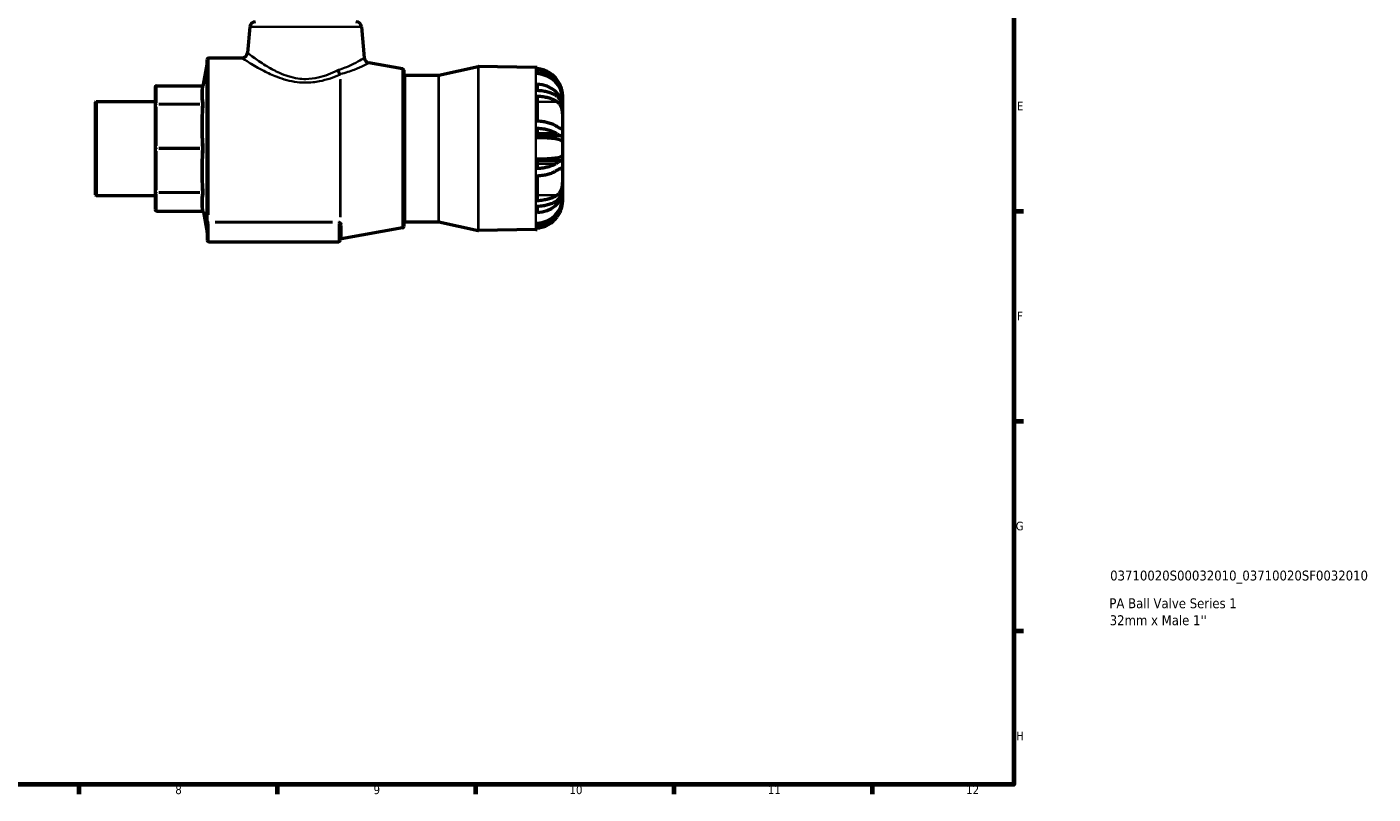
# Model space of a CAD drawing. Header units: millimetres. Extents: x -4 to 948, y -55 to 787.
# Tile 4 of 5: x 472 to 948, y 17 to 288. Entities that reach past the tile are written whole.
import ezdxf

# ---------------------------------------------------------------- set-up
doc = ezdxf.new("R2010")
doc.units = ezdxf.units.MM
for name, color, linetype, lineweight in [('Border (ANSI)', 7, 'Continuous', 70), ('Title (ISO)', 7, 'Continuous', 50), ('Visible (ANSI)', 7, 'Continuous', 50), ('Visible Narrow (ANSI)', 7, 'Continuous', 35)]:
    doc.layers.add(name, color=color, linetype=linetype, lineweight=lineweight)
doc.styles.add('Note Text (ANSI)', font='tahoma.ttf')
doc.styles.add('Note Text (ISO)', font='tahoma.ttf')

# ---------------------------------------------------------------- blocks, each defined once
blk = doc.blocks.new('Borders Default Border')
at = {"layer": 'Border (ANSI)'}
for p, q in [((821, 222.75), (824.45, 222.75)), ((821, 148.5), (824.45, 148.5)), ((821, 74.25), (824.45, 74.25)), ((490.58, 20), (490.58, 16.55)), ((560.67, 20), (560.67, 16.55)), ((630.75, 20), (630.75, 16.55)), ((700.83, 20), (700.83, 16.55)), ((770.92, 20), (770.92, 16.55))]:
    blk.add_line(p, q, dxfattribs=at)
at = {"layer": 'Border (ANSI)', "flags": 128}
blk.add_lwpolyline([(20, 20), (20, 574), (821, 574), (821, 20), (20, 20)], dxfattribs=at)
at = {"layer": 'Border (ANSI)', "attachment_point": 7, "style": 'Note Text (ANSI)'}
for s, insert, char_height in [('E', (822.05, 258.35), 3.05), ('F', (822.14, 184.1), 3.05), ('G', (821.66, 109.79), 3.05), ('H', (821.81, 35.6), 3.05), ('8', (524.63, 16.48), 3.05), ('9', (594.7, 16.49), 3.05), ('10', (663.96, 16.49), 3.048), ('11', (734.04, 16.55), 3.048), ('12', (804.13, 16.55), 3.048)]:
    blk.add_mtext(s, dxfattribs=dict(at, insert=insert, char_height=char_height))
blk = doc.blocks.new('Title Blocks ISO')
at = {"layer": 'Title (ISO)', "style": 'Note Text (ISO)'}
for tag, p in [('PART_NUMBER_001', (34.03, 72.11)), ('DESCRIPTION_001', (33.74, 62.29)), ('DESCRIPTION_002', (33.86, 56.3))]:
    blk.add_attdef(tag, p, '', height=3.5, dxfattribs=at)

msp = doc.modelspace()

# ---------------------------------------------------------------- linework, layer by layer
at = {"layer": 'Visible (ANSI)'}
for p, q in [((550.961, 287.902), (550.161, 278.753)), ((590.466, 287.902), (591.425, 276.94)), ((535.897, 219.32), (535.897, 276.427)), ((536.397, 276.927), (548.169, 276.927)), ((534.627, 267.488), (535.889, 274.644)), ((604.951, 273.05), (593.07, 275.145)), ((605.364, 272.558), (605.364, 217.297)), ((617.792, 270.859), (631.706, 273.915)), ((652.031, 273.574), (631.822, 273.926)), ((652.504, 273.554), (652.504, 273.092)), ((652.504, 272.504), (652.504, 271.375)), ((517.464, 266.575), (517.464, 260.235)), ((517.964, 267.075), (534.135, 267.075)), ((605.864, 270.847), (617.684, 270.847)), ((652.504, 267.638), (652.504, 265.367)), ((652.504, 263.444), (652.504, 254.576)), ((661.464, 263.297), (661.427, 263.297)), ((661.464, 263.975), (661.464, 263.297)), ((661.464, 263.297), (661.464, 262.525)), ((661.464, 262.525), (661.464, 260.039)), ((496.464, 261.302), (496.714, 261.552)), ((496.464, 228.553), (496.464, 261.302)), ((496.714, 261.552), (496.714, 228.303)), ((496.714, 261.552), (517.464, 261.552)), ((517.464, 260.235), (517.464, 244.927)), ((661.464, 260.039), (661.351, 260.039)), ((661.464, 260.039), (661.464, 258.474)), ((661.464, 258.474), (661.464, 254.451)), ((661.464, 254.451), (661.464, 249.751)), ((652.504, 252.065), (652.504, 248.664)), ((661.174, 249.331), (652.504, 249.331)), ((661.464, 249.751), (661.464, 247.414)), ((661.464, 247.414), (661.464, 242.441)), ((517.464, 244.927), (517.464, 229.62)), ((652.504, 241.191), (652.504, 237.79)), ((661.174, 240.524), (652.504, 240.524)), ((661.464, 242.441), (661.464, 240.104)), ((661.464, 240.104), (661.464, 235.404)), ((652.504, 235.279), (652.504, 226.411)), ((661.464, 235.404), (661.464, 231.381)), ((496.464, 228.553), (496.714, 228.303)), ((517.464, 229.62), (517.464, 223.28)), ((661.464, 229.816), (661.351, 229.816)), ((661.464, 231.381), (661.464, 229.816)), ((661.464, 229.816), (661.464, 227.33)), ((496.714, 228.303), (517.464, 228.303)), ((652.504, 224.488), (652.504, 222.217)), ((661.464, 226.558), (661.427, 226.558)), ((661.464, 227.33), (661.464, 226.558)), ((661.464, 226.558), (661.464, 225.88)), ((517.964, 222.78), (534.135, 222.78)), ((534.627, 222.366), (535.889, 215.21)), ((535.897, 219.32), (535.897, 218.849)), ((535.897, 218.849), (535.897, 212.427)), ((605.864, 219.007), (617.684, 219.007)), ((617.792, 218.996), (631.706, 215.94)), ((582.962, 212.427), (582.962, 217.675)), ((604.951, 216.805), (583.375, 213)), ((652.031, 216.281), (631.822, 215.928)), ((652.504, 218.48), (652.504, 217.35)), ((652.504, 216.763), (652.504, 216.301)), ((536.397, 211.927), (582.462, 211.927))]:
    msp.add_line(p, q, dxfattribs=at)
for centre, radius, start, end in [((552.954, 287.727), 2, 90, 175), ((588.474, 287.727), 2, 5, 90), ((536.397, 276.427), 0.5, 90, 180), ((548.169, 278.927), 2, 270, 355), ((593.417, 277.115), 2, 185, 260), ((535.397, 274.731), 0.5, 350, 0), ((604.864, 272.558), 0.5, 0, 80), ((605.864, 271.347), 0.5, 180, 270), ((631.814, 273.426), 0.5, 89, 102.38599), ((651.864, 263.975), 9.6, 86.17745, 89), ((517.964, 266.575), 0.5, 90, 180), ((534.135, 267.575), 0.5, 270, 350), ((617.684, 271.347), 0.5, 270, 282.38599), ((517.964, 223.28), 0.5, 180, 270), ((534.135, 222.28), 0.5, 10, 90), ((605.864, 218.507), 0.5, 90, 180), ((617.684, 218.507), 0.5, 77.61401, 90), ((535.397, 215.124), 0.5, 0, 10), ((604.864, 217.297), 0.5, 280, 0), ((631.814, 216.428), 0.5, 257.61401, 271), ((651.864, 225.88), 9.6, 271, 273.82255), ((536.397, 212.427), 0.5, 180, 270), ((582.462, 212.427), 0.5, 270, 0), ((583.462, 212.508), 0.5, 100, 180)]:
    msp.add_arc(centre, radius, start, end, dxfattribs=at)
for centre, ratio, start_param, end_param in [((651.864, 262.525), 0.9238795, 0, 1.5040802), ((651.864, 260.039), 0.7933533, 0, 1.5040802), ((651.864, 247.414), 0.1305262, 0, 1.5040802), ((651.864, 242.441), 0.1305262, 4.7791051, 6.2831853), ((651.864, 229.816), 0.7933533, 4.7791051, 6.2831853), ((651.864, 227.33), 0.9238795, 4.7791051, 6.2831853)]:
    msp.add_ellipse(centre, major_axis=(9.6, 0), ratio=ratio, start_param=start_param, end_param=end_param, dxfattribs=at)
for points, knots in [([(659.62, 269.095), (659.31, 269.531), (658.965, 269.935), (658.202, 270.706), (657.704, 271.125), (656.632, 271.849), (656.058, 272.154), (654.967, 272.609), (654.352, 272.803), (653.316, 273.011), (652.904, 273.065), (652.504, 273.092)], [4.97354879, 4.97354879, 4.97354879, 4.97354879, 5.12118849, 5.12118849, 5.29914767, 5.29914767, 5.47710686, 5.47710686, 5.65359602, 5.65359602, 5.76781276, 5.76781276, 5.76781276, 5.76781276]), ([(652.504, 272.504), (652.898, 272.477), (653.305, 272.423), (654.328, 272.215), (654.937, 272.021), (656.022, 271.563), (656.596, 271.255), (657.665, 270.524), (658.16, 270.1), (658.751, 269.495), (658.927, 269.301), (659.098, 269.095)], [0.0622646, 0.0622646, 0.0622646, 0.0622646, 0.17486531, 0.17486531, 0.34973062, 0.34973062, 0.52796069, 0.52796069, 0.70619077, 0.70619077, 0.78186677, 0.78186677, 0.78186677, 0.78186677]), ([(659.098, 269.095), (659.493, 268.62), (659.849, 268.115), (660.291, 267.365), (660.415, 267.136), (660.611, 266.743), (660.686, 266.58), (660.83, 266.249), (660.897, 266.082), (661.052, 265.661), (661.132, 265.411), (661.388, 264.471), (661.464, 263.841), (661.464, 263.297)], [-0.71594359, -0.71594359, -0.71594359, -0.71594359, -0.53084991, -0.53084991, -0.45094505, -0.45094505, -0.39467944, -0.39467944, -0.33674242, -0.33674242, -0.2485933, -0.2485933, 0, 0, 0, 0]), ([(661.464, 263.975), (661.464, 263.975), (661.466, 264.067), (661.449, 264.442), (661.427, 264.739), (661.304, 265.444), (661.217, 265.818), (660.936, 266.69), (660.736, 267.18), (660.245, 268.143), (659.959, 268.62), (659.62, 269.095)], [-1.52580814, -1.52580814, -1.52580814, -1.52580814, -1.37039452, -1.37039452, -1.20078701, -1.20078701, -1.0580092, -1.0580092, -0.89830273, -0.89830273, -0.74840162, -0.74840162, -0.74840162, -0.74840162]), ([(659.098, 263.662), (658.927, 263.765), (658.751, 263.862), (658.16, 264.165), (657.665, 264.377), (656.596, 264.742), (656.022, 264.896), (654.937, 265.125), (654.328, 265.222), (653.305, 265.326), (652.898, 265.353), (652.504, 265.367)], [5.29538154, 5.29538154, 5.29538154, 5.29538154, 5.37105755, 5.37105755, 5.54928762, 5.54928762, 5.72751769, 5.72751769, 5.902383, 5.902383, 6.01498372, 6.01498372, 6.01498372, 6.01498372]), ([(652.504, 263.444), (652.904, 263.43), (653.316, 263.403), (654.352, 263.299), (654.967, 263.202), (656.058, 262.975), (656.632, 262.822), (657.704, 262.46), (658.202, 262.251), (658.965, 261.865), (659.31, 261.663), (659.62, 261.445)], [0.06227241, 0.06227241, 0.06227241, 0.06227241, 0.17648916, 0.17648916, 0.35297831, 0.35297831, 0.5309375, 0.5309375, 0.70889668, 0.70889668, 0.85653638, 0.85653638, 0.85653638, 0.85653638]), ([(661.464, 258.474), (661.464, 258.543), (661.463, 258.612), (661.452, 259.305), (661.394, 259.902), (661.201, 260.784), (661.11, 261.089), (660.898, 261.634), (660.781, 261.876), (660.468, 262.407), (660.26, 262.68), (659.749, 263.214), (659.438, 263.458), (659.098, 263.662)], [-0.89053065, -0.89053065, -0.89053065, -0.89053065, -0.86940267, -0.86940267, -0.67678309, -0.67678309, -0.56658626, -0.56658626, -0.46744463, -0.46744463, -0.33324146, -0.33324146, -0.17288893, -0.17288893, -0.17288893, -0.17288893]), ([(659.62, 261.445), (659.801, 261.319), (659.967, 261.175), (660.347, 260.776), (660.547, 260.495), (660.868, 259.884), (660.993, 259.567), (661.22, 258.788), (661.304, 258.321), (661.43, 257.208), (661.451, 256.569), (661.465, 255.421), (661.464, 254.916), (661.464, 254.451)], [-2.71717802, -2.71717802, -2.71717802, -2.71717802, -2.62096175, -2.62096175, -2.47749516, -2.47749516, -2.35020396, -2.35020396, -2.1895767, -2.1895767, -1.98443667, -1.98443667, -1.81112128, -1.81112128, -1.81112128, -1.81112128]), ([(659.62, 252.577), (659.31, 252.795), (658.965, 252.997), (658.202, 253.383), (657.704, 253.592), (656.632, 253.954), (656.058, 254.106), (654.967, 254.334), (654.352, 254.431), (653.316, 254.535), (652.904, 254.562), (652.504, 254.576)], [4.97352182, 4.97352182, 4.97352182, 4.97352182, 5.12116152, 5.12116152, 5.2991207, 5.2991207, 5.47707989, 5.47707989, 5.65356904, 5.65356904, 5.76778579, 5.76778579, 5.76778579, 5.76778579]), ([(661.464, 254.451), (661.464, 254.33), (661.464, 254.211), (661.464, 253.602), (661.465, 253.173), (661.425, 252.455), (661.379, 252.188), (661.197, 251.933), (661.094, 251.886), (660.835, 251.897), (660.687, 251.944), (660.287, 252.134), (660.021, 252.3), (659.689, 252.529), (659.655, 252.553), (659.62, 252.577)], [-1.81112128, -1.81112128, -1.81112128, -1.81112128, -1.76585146, -1.76585146, -1.57270637, -1.57270637, -1.36391837, -1.36391837, -1.2203106, -1.2203106, -1.09190216, -1.09190216, -0.92291649, -0.92291649, -0.90390756, -0.90390756, -0.90390756, -0.90390756]), ([(652.504, 252.065), (652.898, 252.051), (653.305, 252.024), (654.328, 251.92), (654.937, 251.823), (656.022, 251.594), (656.596, 251.44), (657.665, 251.074), (658.16, 250.863), (658.751, 250.56), (658.927, 250.463), (659.098, 250.36)], [0.0622646, 0.0622646, 0.0622646, 0.0622646, 0.17486531, 0.17486531, 0.34973062, 0.34973062, 0.52796069, 0.52796069, 0.70619077, 0.70619077, 0.78186677, 0.78186677, 0.78186677, 0.78186677]), ([(659.098, 250.36), (659.471, 250.135), (659.81, 249.931), (660.294, 249.661), (660.462, 249.572), (660.725, 249.45), (660.827, 249.408), (661.019, 249.347), (661.105, 249.331), (661.299, 249.332), (661.378, 249.381), (661.451, 249.549), (661.464, 249.639), (661.464, 249.751)], [-0.85972207, -0.85972207, -0.85972207, -0.85972207, -0.68468192, -0.68468192, -0.57545523, -0.57545523, -0.49337786, -0.49337786, -0.40219472, -0.40219472, -0.24908613, -0.24908613, -0.14598012, -0.14598012, -0.14598012, -0.14598012]), ([(659.098, 239.495), (658.927, 239.392), (658.751, 239.295), (658.16, 238.992), (657.665, 238.78), (656.596, 238.415), (656.022, 238.261), (654.937, 238.032), (654.328, 237.935), (653.305, 237.831), (652.898, 237.804), (652.504, 237.79)], [5.29780172, 5.29780172, 5.29780172, 5.29780172, 5.37347773, 5.37347773, 5.5517078, 5.5517078, 5.72993787, 5.72993787, 5.90480318, 5.90480318, 6.0174039, 6.0174039, 6.0174039, 6.0174039]), ([(661.464, 240.104), (661.464, 240.273), (661.435, 240.391), (661.307, 240.513), (661.223, 240.533), (661.03, 240.51), (660.936, 240.485), (660.716, 240.402), (660.589, 240.344), (660.214, 240.154), (659.944, 239.999), (659.47, 239.719), (659.289, 239.609), (659.098, 239.495)], [-0.97668206, -0.97668206, -0.97668206, -0.97668206, -0.81981462, -0.81981462, -0.6918747, -0.6918747, -0.60155153, -0.60155153, -0.50669497, -0.50669497, -0.34958339, -0.34958339, -0.25983812, -0.25983812, -0.25983812, -0.25983812]), ([(659.62, 237.278), (659.722, 237.349), (659.819, 237.415), (660.181, 237.654), (660.418, 237.792), (660.784, 237.944), (660.922, 237.974), (661.168, 237.944), (661.261, 237.866), (661.412, 237.527), (661.442, 237.22), (661.467, 236.42), (661.464, 235.943), (661.464, 235.404)], [-2.65815477, -2.65815477, -2.65815477, -2.65815477, -2.60422234, -2.60422234, -2.44826976, -2.44826976, -2.32110464, -2.32110464, -2.17011919, -2.17011919, -1.96680027, -1.96680027, -1.77057091, -1.77057091, -1.77057091, -1.77057091]), ([(652.504, 235.279), (652.904, 235.293), (653.316, 235.32), (654.352, 235.424), (654.967, 235.521), (656.058, 235.748), (656.632, 235.9), (657.704, 236.262), (658.202, 236.472), (658.965, 236.858), (659.31, 237.06), (659.62, 237.278)], [0.06227241, 0.06227241, 0.06227241, 0.06227241, 0.17648916, 0.17648916, 0.35297831, 0.35297831, 0.5309375, 0.5309375, 0.70889668, 0.70889668, 0.85653638, 0.85653638, 0.85653638, 0.85653638]), ([(661.464, 235.404), (661.464, 235.357), (661.464, 235.31), (661.464, 234.724), (661.466, 234.139), (661.437, 232.887), (661.401, 232.232), (661.236, 231.159), (661.138, 230.738), (660.886, 230.012), (660.743, 229.705), (660.357, 229.083), (660.103, 228.793), (659.753, 228.506), (659.688, 228.457), (659.62, 228.409)], [-1.77057091, -1.77057091, -1.77057091, -1.77057091, -1.75370141, -1.75370141, -1.56133126, -1.56133126, -1.35528866, -1.35528866, -1.20888242, -1.20888242, -1.08151578, -1.08151578, -0.91931198, -0.91931198, -0.88333133, -0.88333133, -0.88333133, -0.88333133]), ([(659.62, 228.409), (659.31, 228.192), (658.965, 227.99), (658.202, 227.604), (657.704, 227.394), (656.632, 227.032), (656.058, 226.88), (654.967, 226.653), (654.352, 226.556), (653.316, 226.452), (652.904, 226.425), (652.504, 226.411)], [4.97352115, 4.97352115, 4.97352115, 4.97352115, 5.12116084, 5.12116084, 5.29912003, 5.29912003, 5.47707921, 5.47707921, 5.65356837, 5.65356837, 5.76778512, 5.76778512, 5.76778512, 5.76778512]), ([(659.098, 226.192), (659.156, 226.228), (659.214, 226.264), (659.671, 226.566), (660.027, 226.89), (660.486, 227.485), (660.628, 227.705), (660.863, 228.149), (660.96, 228.369), (661.152, 228.899), (661.238, 229.214), (661.417, 230.128), (661.464, 230.743), (661.464, 231.381)], [-0.75090698, -0.75090698, -0.75090698, -0.75090698, -0.72358741, -0.72358741, -0.53036861, -0.53036861, -0.43058729, -0.43058729, -0.34347868, -0.34347868, -0.23149604, -0.23149604, -0.0355326, -0.0355326, -0.0355326, -0.0355326]), ([(652.504, 224.488), (652.898, 224.502), (653.305, 224.529), (654.328, 224.633), (654.937, 224.73), (656.022, 224.958), (656.596, 225.112), (657.665, 225.478), (658.16, 225.69), (658.751, 225.993), (658.927, 226.09), (659.098, 226.192)], [0.0622646, 0.0622646, 0.0622646, 0.0622646, 0.17486531, 0.17486531, 0.34973062, 0.34973062, 0.52796069, 0.52796069, 0.70619077, 0.70619077, 0.78186677, 0.78186677, 0.78186677, 0.78186677]), ([(661.464, 226.558), (661.464, 226.296), (661.446, 226.011), (661.355, 225.324), (661.269, 224.917), (661.073, 224.258), (660.991, 224.02), (660.817, 223.572), (660.727, 223.363), (660.505, 222.891), (660.368, 222.629), (659.896, 221.808), (659.519, 221.267), (659.098, 220.76)], [-0.71579344, -0.71579344, -0.71579344, -0.71579344, -0.5953453, -0.5953453, -0.44455802, -0.44455802, -0.36133377, -0.36133377, -0.28913471, -0.28913471, -0.19779201, -0.19779201, 0, 0, 0, 0]), ([(659.62, 220.76), (659.709, 220.883), (659.794, 221.008), (660.152, 221.554), (660.397, 221.989), (660.771, 222.774), (660.911, 223.118), (661.159, 223.836), (661.254, 224.195), (661.408, 224.948), (661.44, 225.292), (661.467, 225.76), (661.464, 225.88), (661.464, 225.88)], [-2.65014833, -2.65014833, -2.65014833, -2.65014833, -2.60325533, -2.60325533, -2.44469934, -2.44469934, -2.31738853, -2.31738853, -2.16826869, -2.16826869, -1.96595127, -1.96595127, -1.76493461, -1.76493461, -1.76493461, -1.76493461]), ([(659.098, 220.76), (658.927, 220.554), (658.751, 220.36), (658.16, 219.755), (657.665, 219.331), (656.596, 218.6), (656.022, 218.292), (654.937, 217.834), (654.328, 217.64), (653.305, 217.432), (652.898, 217.378), (652.504, 217.35)], [5.29780172, 5.29780172, 5.29780172, 5.29780172, 5.37347773, 5.37347773, 5.5517078, 5.5517078, 5.72993787, 5.72993787, 5.90480318, 5.90480318, 6.0174039, 6.0174039, 6.0174039, 6.0174039]), ([(652.504, 216.763), (652.904, 216.79), (653.316, 216.844), (654.352, 217.052), (654.967, 217.246), (656.058, 217.701), (656.632, 218.006), (657.704, 218.729), (658.202, 219.149), (658.965, 219.92), (659.31, 220.324), (659.62, 220.76)], [0.06227241, 0.06227241, 0.06227241, 0.06227241, 0.17648916, 0.17648916, 0.35297831, 0.35297831, 0.5309375, 0.5309375, 0.70889668, 0.70889668, 0.85653638, 0.85653638, 0.85653638, 0.85653638])]:
    msp.add_open_spline(points, degree=3, knots=knots, dxfattribs=at)
at = {"layer": 'Visible Narrow (ANSI)'}
for p, q in [((590.223, 287.902), (551.205, 287.902)), ((536.397, 276.674), (536.397, 221.462)), ((535.889, 215.576), (535.889, 274.278)), ((604.951, 217.151), (604.951, 272.704)), ((631.706, 216.297), (631.706, 273.558)), ((631.822, 273.569), (631.822, 216.285)), ((652.031, 216.634), (652.031, 273.221)), ((517.964, 267.075), (517.964, 267.041)), ((517.964, 261.014), (517.964, 266.72)), ((518.772, 267.037), (533.314, 267.037)), ((582.918, 220.686), (582.918, 269.195)), ((583.005, 269.376), (583.005, 220.594)), ((605.864, 270.528), (605.864, 219.326)), ((617.684, 219.326), (617.684, 270.528)), ((617.792, 270.54), (617.792, 219.315)), ((659.059, 269.095), (658.352, 269.095)), ((517.964, 260.689), (517.964, 260.444)), ((517.964, 245.884), (517.964, 259.661)), ((533.314, 260.697), (518.772, 260.697)), ((518.772, 260.426), (533.314, 260.426)), ((659.265, 261.445), (652.86, 261.445)), ((658.768, 250.36), (652.833, 250.36)), ((517.964, 245.1), (517.964, 244.754)), ((517.964, 230.194), (517.964, 243.971)), ((533.314, 245.119), (518.772, 245.119)), ((518.772, 244.736), (533.314, 244.736)), ((658.768, 239.495), (652.833, 239.495)), ((517.964, 229.411), (517.964, 229.166)), ((517.964, 223.135), (517.964, 228.841)), ((533.314, 229.429), (518.772, 229.429)), ((518.772, 229.158), (533.314, 229.158)), ((659.265, 228.409), (652.86, 228.409)), ((517.964, 222.814), (517.964, 222.78)), ((533.314, 222.818), (518.772, 222.818)), ((536.397, 218.692), (536.397, 218.905)), ((580.159, 218.914), (538.7, 218.914)), ((582.462, 218.692), (582.462, 218.905)), ((659.059, 220.76), (658.352, 220.76)), ((536.397, 212.265), (536.397, 218.341)), ((538.7, 218.678), (580.159, 218.678)), ((582.462, 218.341), (582.462, 212.265)), ((583.375, 217.605), (583.375, 213.013))]:
    msp.add_line(p, q, dxfattribs=at)
for centre, major_axis, ratio, start_param, end_param in [((582.918, 272.709), (0.856, -1.807), 0.5188032, 4.6140753, 5.4942522), ((583.353, 272.868), (0.497, -1.937), 0.5509012, 4.7055297, 5.5035673), ((517.964, 266.575), (-0.5, 0), 0.9238795, 4.7909288, 6.2046455), ((534.122, 267.499), (0.493, -0.083), 0.9219515, 4.9374605, 6.2051574), ((517.964, 260.235), (-0.5, 0), 0.9238795, 4.7909288, 6.2046455), ((517.964, 260.235), (-0.5, 0), 0.3826834, 4.7909288, 6.2046455), ((534.122, 261.159), (0.493, 0.083), 0.9219515, 4.6281726, 5.8958695), ((534.122, 260.617), (0.499, -0.035), 0.3818848, 4.8095565, 6.0772533), ((517.964, 244.927), (-0.5, 0), 0.3826834, 4.7909288, 6.2046455), ((517.964, 244.927), (-0.5, 0), 0.3826834, 0.0785398, 1.4922565), ((534.122, 245.31), (0.499, 0.035), 0.3818848, 4.7560767, 6.0237735), ((534.122, 244.545), (0.499, -0.035), 0.3818848, 0.2594118, 1.5271086), ((517.964, 229.62), (-0.5, 0), 0.3826834, 0.0785398, 1.4922565), ((517.964, 229.62), (-0.5, 0), 0.9238795, 0.0785398, 1.4922565), ((534.122, 229.237), (0.499, 0.035), 0.3818848, 0.205932, 1.4736288), ((534.122, 228.696), (0.493, -0.083), 0.9219515, 0.3873158, 1.6550127), ((517.964, 223.28), (-0.5, 0), 0.9238795, 0.0785398, 1.4922565), ((534.122, 222.356), (0.493, 0.083), 0.9219515, 0.0780279, 1.3457248), ((536.397, 219.32), (-0.5, 0), 0.8129245, 0.0785398, 1.4922565), ((536.397, 218.849), (-0.5, 0), 0.3420201, 0.0785398, 1.4922565), ((582.918, 218.395), (0.231, 0.444), 0.5461709, 0.7981987, 1.4736296), ((583.092, 218.306), (0.231, 0.443), 0.6824218, 0.9193218, 1.5890661), ((583.462, 217.675), (-0.5, 0), 0.8406051, 4.9567351, 6.2133721)]:
    msp.add_ellipse(centre, major_axis=major_axis, ratio=ratio, start_param=start_param, end_param=end_param, dxfattribs=at)
for points, knots in [([(548.17, 276.926), (548.169, 276.927), (548.208, 276.901), (548.6, 276.642), (549.554, 276.006), (552.287, 274.321), (553.959, 273.327), (557.333, 271.594), (558.891, 270.863), (562.755, 269.381), (565.167, 268.68), (568.722, 268.242), (569.744, 268.178), (572.386, 268.184), (574.003, 268.357), (578.252, 269.191), (580.732, 270.1), (582.918, 271.075)], [-5.0865558, -5.0865558, -5.0865558, -5.0865558, -4.8497658, -4.8497658, -3.8924455, -3.8924455, -3.033774, -3.033774, -2.4210524, -2.4210524, -1.6416987, -1.6416987, -1.3350129, -1.3350129, -0.8489827, -0.8489827, 0, 0, 0, 0]), ([(581.865, 272.535), (579.872, 271.499), (577.607, 270.533), (573.722, 269.647), (572.244, 269.463), (569.827, 269.457), (568.892, 269.525), (565.641, 269.991), (563.436, 270.735), (559.91, 272.309), (558.49, 273.086), (555.418, 274.928), (553.897, 275.984), (551.417, 277.774), (550.552, 278.45), (550.196, 278.725), (550.162, 278.752), (550.162, 278.752)], [0, 0, 0, 0, 0.8489827, 0.8489827, 1.3350129, 1.3350129, 1.6416987, 1.6416987, 2.4210524, 2.4210524, 3.033774, 3.033774, 3.8924455, 3.8924455, 4.8497658, 4.8497658, 5.0865558, 5.0865558, 5.0865558, 5.0865558]), ([(591.425, 276.94), (591.425, 276.94), (591.417, 276.935), (591.281, 276.851), (590.728, 276.501), (589.013, 275.521), (587.967, 274.949), (585.433, 273.772), (583.946, 273.168), (582.261, 272.694)], [2.3113441, 2.3113441, 2.3113441, 2.3113441, 2.4260091, 2.4260091, 3.2473545, 3.2473545, 3.9375525, 3.9375525, 4.6226817, 4.6226817, 4.6226817, 4.6226817]), ([(582.261, 272.694), (582.194, 272.675), (582.127, 272.652), (581.995, 272.599), (581.93, 272.569), (581.865, 272.535)], [-0.054826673, -0.054826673, -0.054826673, -0.054826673, -0.027413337, -0.027413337, 0, 0, 0, 0]), ([(582.918, 271.075), (582.933, 271.107), (582.947, 271.137), (582.976, 271.195), (582.99, 271.222), (583.005, 271.248)], [0, 0, 0, 0, 0.027413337, 0.027413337, 0.054826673, 0.054826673, 0.054826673, 0.054826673]), ([(583.005, 271.248), (584.851, 271.678), (586.482, 272.233), (589.266, 273.313), (590.416, 273.84), (592.302, 274.741), (592.911, 275.063), (593.061, 275.14), (593.07, 275.145), (593.07, 275.145)], [-4.6226817, -4.6226817, -4.6226817, -4.6226817, -3.9375525, -3.9375525, -3.2473545, -3.2473545, -2.4260091, -2.4260091, -2.3113441, -2.3113441, -2.3113441, -2.3113441]), ([(534.122, 267.037), (533.943, 265.982), (533.844, 264.924), (533.844, 263.867), (533.844, 262.809), (533.943, 261.752), (534.122, 260.697)], [2.0385103, 2.0385103, 2.0385103, 2.0385103, 2.8675511, 2.8675511, 2.8675511, 3.696592, 3.696592, 3.696592, 3.696592]), ([(534.135, 267.075), (534.135, 267.075), (534.134, 267.074), (534.132, 267.067), (534.128, 267.055), (534.122, 267.037)], [0.039295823, 0.039295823, 0.039295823, 0.039295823, 0.050288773, 0.050288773, 0.078593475, 0.078593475, 0.078593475, 0.078593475]), ([(534.614, 261.096), (534.436, 262.145), (534.337, 263.195), (534.337, 264.249), (534.337, 265.302), (534.436, 266.357), (534.614, 267.412)], [-3.696592, -3.696592, -3.696592, -3.696592, -2.8675511, -2.8675511, -2.8675511, -2.0385103, -2.0385103, -2.0385103, -2.0385103]), ([(534.614, 267.412), (534.62, 267.448), (534.624, 267.472), (534.627, 267.486), (534.627, 267.488), (534.627, 267.488)], [-0.078593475, -0.078593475, -0.078593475, -0.078593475, -0.050288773, -0.050288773, -0.039295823, -0.039295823, -0.039295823, -0.039295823]), ([(534.122, 260.426), (533.943, 257.878), (533.844, 255.325), (533.844, 252.772), (533.844, 250.219), (533.943, 247.667), (534.122, 245.119)], [2.0385103, 2.0385103, 2.0385103, 2.0385103, 2.8675511, 2.8675511, 2.8675511, 3.696592, 3.696592, 3.696592, 3.696592]), ([(534.122, 260.697), (534.126, 260.684), (534.129, 260.669), (534.135, 260.623), (534.136, 260.588), (534.132, 260.511), (534.128, 260.47), (534.122, 260.426)], [0, 0, 0, 0, 0.019341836, 0.019341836, 0.050288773, 0.050288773, 0.078593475, 0.078593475, 0.078593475, 0.078593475]), ([(534.614, 245.309), (534.436, 247.847), (534.337, 250.388), (534.337, 252.93), (534.337, 255.473), (534.436, 258.016), (534.614, 260.557)], [-3.696592, -3.696592, -3.696592, -3.696592, -2.8675511, -2.8675511, -2.8675511, -2.0385103, -2.0385103, -2.0385103, -2.0385103]), ([(534.614, 260.557), (534.62, 260.644), (534.624, 260.726), (534.628, 260.879), (534.627, 260.949), (534.622, 261.041), (534.618, 261.072), (534.614, 261.096)], [-0.078593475, -0.078593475, -0.078593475, -0.078593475, -0.050288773, -0.050288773, -0.019341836, -0.019341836, 0, 0, 0, 0]), ([(534.122, 244.736), (533.943, 242.188), (533.844, 239.635), (533.844, 237.082), (533.844, 234.529), (533.943, 231.977), (534.122, 229.429)], [2.0385103, 2.0385103, 2.0385103, 2.0385103, 2.8675511, 2.8675511, 2.8675511, 3.696592, 3.696592, 3.696592, 3.696592]), ([(534.122, 245.119), (534.126, 245.089), (534.129, 245.058), (534.135, 244.976), (534.136, 244.924), (534.132, 244.826), (534.128, 244.78), (534.122, 244.736)], [0, 0, 0, 0, 0.019341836, 0.019341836, 0.050288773, 0.050288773, 0.078593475, 0.078593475, 0.078593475, 0.078593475]), ([(534.614, 229.298), (534.436, 231.838), (534.337, 234.382), (534.337, 236.924), (534.337, 239.467), (534.436, 242.008), (534.614, 244.546)], [-3.696592, -3.696592, -3.696592, -3.696592, -2.8675511, -2.8675511, -2.8675511, -2.0385103, -2.0385103, -2.0385103, -2.0385103]), ([(534.614, 244.546), (534.62, 244.633), (534.624, 244.725), (534.628, 244.92), (534.627, 245.024), (534.622, 245.188), (534.618, 245.249), (534.614, 245.309)], [-0.078593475, -0.078593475, -0.078593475, -0.078593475, -0.050288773, -0.050288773, -0.019341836, -0.019341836, 0, 0, 0, 0]), ([(534.122, 229.158), (533.943, 228.103), (533.844, 227.045), (533.844, 225.988), (533.844, 224.93), (533.943, 223.873), (534.122, 222.818)], [2.0385103, 2.0385103, 2.0385103, 2.0385103, 2.8675511, 2.8675511, 2.8675511, 3.696592, 3.696592, 3.696592, 3.696592]), ([(534.122, 229.429), (534.126, 229.399), (534.129, 229.37), (534.135, 229.301), (534.136, 229.262), (534.132, 229.2), (534.128, 229.176), (534.122, 229.158)], [0, 0, 0, 0, 0.019341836, 0.019341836, 0.050288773, 0.050288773, 0.078593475, 0.078593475, 0.078593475, 0.078593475]), ([(534.614, 222.442), (534.436, 223.498), (534.337, 224.553), (534.337, 225.606), (534.337, 226.659), (534.436, 227.71), (534.614, 228.759)], [-3.696592, -3.696592, -3.696592, -3.696592, -2.8675511, -2.8675511, -2.8675511, -2.0385103, -2.0385103, -2.0385103, -2.0385103]), ([(534.614, 228.759), (534.62, 228.794), (534.624, 228.843), (534.628, 228.966), (534.627, 229.042), (534.622, 229.181), (534.618, 229.238), (534.614, 229.298)], [-0.078593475, -0.078593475, -0.078593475, -0.078593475, -0.050288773, -0.050288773, -0.019341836, -0.019341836, 0, 0, 0, 0]), ([(534.122, 222.818), (534.126, 222.805), (534.129, 222.796), (534.134, 222.783), (534.135, 222.78), (534.135, 222.78)], [0, 0, 0, 0, 0.019341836, 0.019341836, 0.039295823, 0.039295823, 0.039295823, 0.039295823]), ([(534.627, 222.366), (534.627, 222.366), (534.626, 222.373), (534.622, 222.399), (534.618, 222.418), (534.614, 222.442)], [-0.039295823, -0.039295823, -0.039295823, -0.039295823, -0.019341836, -0.019341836, 0, 0, 0, 0]), ([(582.918, 218.803), (582.892, 218.817), (582.863, 218.83), (582.786, 218.861), (582.734, 218.877), (582.64, 218.898), (582.6, 218.905), (582.527, 218.912), (582.495, 218.914), (582.462, 218.914)], [-0.050735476, -0.050735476, -0.050735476, -0.050735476, -0.03990608, -0.03990608, -0.022170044, -0.022170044, -0.009711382, -0.009711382, 0, 0, 0, 0]), ([(582.462, 218.678), (582.478, 218.678), (582.495, 218.676), (582.531, 218.668), (582.551, 218.66), (582.598, 218.635), (582.624, 218.616), (582.663, 218.578), (582.677, 218.563), (582.69, 218.547)], [0, 0, 0, 0, 0.009711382, 0.009711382, 0.022170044, 0.022170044, 0.03990608, 0.03990608, 0.050735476, 0.050735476, 0.050735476, 0.050735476]), ([(582.777, 218.439), (582.799, 218.409), (582.819, 218.377), (582.864, 218.286), (582.886, 218.224), (582.918, 218.105), (582.93, 218.047), (582.953, 217.898), (582.96, 217.805), (582.962, 217.699), (582.962, 217.687), (582.962, 217.675)], [0.85137809, 0.85137809, 0.85137809, 0.85137809, 0.87186831, 0.87186831, 0.90465267, 0.90465267, 0.93294595, 0.93294595, 0.97689041, 0.97689041, 0.98235796, 0.98235796, 0.98235796, 0.98235796]), ([(583.375, 218.089), (583.375, 218.099), (583.375, 218.109), (583.372, 218.196), (583.357, 218.273), (583.311, 218.395), (583.287, 218.442), (583.222, 218.539), (583.178, 218.588), (583.089, 218.661), (583.05, 218.687), (583.005, 218.709)], [-0.98235796, -0.98235796, -0.98235796, -0.98235796, -0.97689041, -0.97689041, -0.93294595, -0.93294595, -0.90465267, -0.90465267, -0.87186831, -0.87186831, -0.85137809, -0.85137809, -0.85137809, -0.85137809])]:
    msp.add_open_spline(points, degree=3, knots=knots, dxfattribs=at)
for points in [[(582.69, 218.547), (582.721, 218.51), (582.75, 218.474), (582.777, 218.439)], [(583.005, 218.709), (582.978, 218.741), (582.949, 218.771), (582.918, 218.803)]]:
    msp.add_open_spline(points, degree=3, dxfattribs=at)

# ---------------------------------------------------------------- block references
msp.add_blockref('Borders Default Border', (0, 0))
msp.add_blockref('Title Blocks ISO', (821, 20)).add_auto_attribs({'PART_NUMBER_001': '03710020S00032010_03710020SF0032010', 'DESCRIPTION_001': 'PA Ball Valve Series 1', 'DESCRIPTION_002': "32mm x Male 1''"})

doc.saveas('drawing.dxf')
